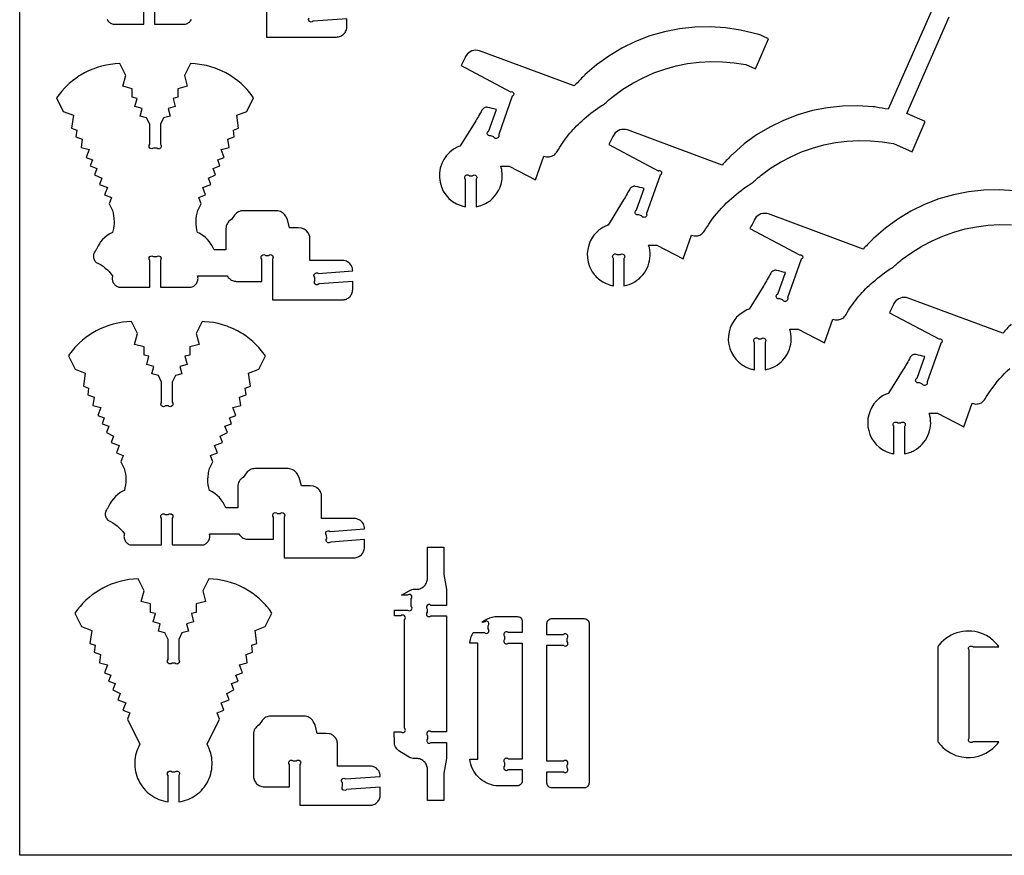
# Model space of a CAD drawing. Extents: x -1716 to 1764, y -1184 to 702.
# Tile 1 of 5: x -1716 to -595, y -1184 to -233. Entities that reach past the tile are written whole.
import ezdxf

# ---------------------------------------------------------------- set-up
doc = ezdxf.new("R2010")
doc.units = 0
doc.header["$MEASUREMENT"] = 0
doc.layers.get('0').update_dxf_attribs({"linetype": 'CONTINUOUS'})
doc.layers.add('SECTIONCUTEDGES', color=18, linetype='CONTINUOUS')

msp = doc.modelspace()

# ---------------------------------------------------------------- linework, layer by layer
msp.add_lwpolyline([(1764.1, 702.4), (1764.1, -1184.1), (-1716.3, -1184.1), (-1716.3, 702.4)], close=True)
at = {"layer": 'SECTIONCUTEDGES'}
for points in [[(-1616.8, -232.3), (-1616.3, -233.2), (-1615.8, -234.1), (-1615.1, -234.9), (-1614.4, -235.6), (-1613.6, -236.3), (-1612.8, -236.9), (-1611.9, -237.4), (-1611, -237.8), (-1610, -238.1), (-1574.8, -238.1), (-1574.8, -207.6, -1)], [(-1435.2, -206.3), (-1435.2, -252.7), (-1355.6, -252.7), (-1354.4, -252.6), (-1353.2, -252.4), (-1352.1, -252.1), (-1351, -251.7), (-1349.9, -251.2), (-1348.9, -250.6), (-1348, -249.9), (-1347.2, -249.1), (-1346.4, -248.3), (-1345.7, -247.4), (-1345.1, -246.4), (-1344.6, -245.4), (-1344.2, -244.3), (-1343.9, -243.1), (-1343.7, -241.9), (-1343.7, -240.7), (-1343.7, -231.8), (-1382.1, -234.7, -1), (-1386.6, -230.7)], [(-677.2, -221.2), (-727.1, -334.8, -0.002171), (-740.8, -332.6, 0.013028), (-744.3, -332.1), (-761.6, -331), (-779.1, -331.3), (-796.4, -333.2), (-813.5, -336.5), (-830.2, -341.4), (-846.4, -347.6), (-862.1, -355.2), (-877, -364.2), (-891.1, -374.4), (-904.3, -385.9, 0.013028), (-906.7, -388.3, -0.002171), (-916.4, -398.4), (-1024.2, -358.5, 0.161142), (-1032.8, -358.5, 0.167596), (-1039.4, -363.5, 0.03262), (-1040.7, -365.8, -0.002417), (-1045.3, -375.1), (-989, -404.9, 0.09055), (-988.5, -404.8, -0.212359), (-986.5, -405.1, -0.269976), (-985.2, -407.6, -0.269963), (-986.7, -410, -0.070277), (-986.8, -410, 0.159377), (-987, -410.1), (-1002.4, -453.7, 0.076692), (-1002.3, -454.2, -0.209964), (-1002.5, -456.4, -0.269976), (-1005.2, -458, -0.269963), (-1007.9, -456.5, -0.064517), (-1007.9, -456.3, 0.141785), (-1008, -456.2), (-1011.3, -454.9, 0.088915), (-1011.7, -455, -0.186846), (-1013.6, -455, -0.284949), (-1015.4, -452.4, -0.285005), (-1014, -449.7, -0.067854), (-1013.8, -449.6, 0.149011), (-1013.7, -449.5), (-1005, -425.1, 0.000984), (-1014.9, -422.7, 0.161021), (-1018.5, -423.1, 0.167951), (-1021.6, -425.8, -0.009744), (-1029.6, -439.9), (-1046.2, -466.7, -0.129096), (-1046.8, -466.9, 0.054431), (-1047.4, -467.1, 0.148247), (-1063.9, -480.6, 0.286429), (-1065.2, -518.3, 0.104197), (-1055.5, -529.2, 0.101482), (-1041.9, -535.5, 0.013414), (-1041, -535.6, -0.004471), (-1040.2, -535.8), (-1040.2, -504.7, 0.08601), (-1040.4, -504.3, -0.186349), (-1041, -502.5, -0.284949), (-1039.3, -499.8, -0.285005), (-1036.2, -500.2, -0.066648), (-1036, -500.3, 0.145329), (-1035.9, -500.4), (-1032.4, -500.4, 0.08601), (-1032, -500.2, -0.186349), (-1030.2, -499.6, -0.284949), (-1027.6, -501.3, -0.285005), (-1027.9, -504.4, -0.066648), (-1028.1, -504.6, 0.145329), (-1028.2, -504.7), (-1028.2, -535.8, 0.023544), (-1022.2, -534.2, 0.03569), (-1018.5, -532.7, 0.169973), (-1001.8, -515.9, 0.169094), (-999.2, -492.3, 0.017201), (-999.6, -490.9, -0.005733), (-1000, -489.5), (-990.5, -489.5), (-960.7, -505.2), (-951.1, -478.3, 0.09929), (-945.4, -479, 0.116244), (-940.6, -477.6, 0.12564), (-936.2, -473.2, -0.015905), (-929.9, -463.4, -0.056835), (-908.2, -438.6, -0.035533), (-886.7, -421.6, -0.013715), (-884.3, -420.1, 0.024577), (-882, -418.6, 0.026089), (-878.4, -415.6, -0.020061), (-871.8, -410), (-861.1, -402.1), (-849.7, -395.1), (-838, -388.9), (-825.8, -383.5), (-813.2, -379.1), (-800.4, -375.5), (-787.3, -372.9), (-774.1, -371.2), (-760.8, -370.5), (-747.4, -370.7), (-734.2, -371.9), (-721, -374), (-700, -383.2), (-685, -349), (-706, -339.8), (-657.9, -229.7)], [(-583.5, -427.8), (-600.9, -426.6), (-618.3, -427), (-635.6, -428.8), (-652.7, -432.2), (-669.5, -437), (-685.7, -443.3), (-701.4, -450.9), (-716.3, -459.9), (-730.4, -470.1), (-743.5, -481.5, 0.013028), (-746, -484, -0.002171), (-755.7, -494), (-863.4, -454.1, 0.161142), (-872.1, -454.1, 0.167596), (-878.7, -459.2, 0.03262), (-880, -461.4, -0.002417), (-884.6, -470.8), (-828.3, -500.6, 0.09055), (-827.8, -500.5, -0.212359), (-825.8, -500.8, -0.269976), (-824.5, -503.3, -0.269963), (-826, -505.6, -0.070277), (-826.1, -505.7, 0.159377), (-826.2, -505.7), (-841.7, -549.4, 0.083106), (-841.6, -549.8, -0.185852), (-841.7, -551.8, -0.284949), (-844.3, -553.7, -0.285005), (-847.1, -552.2, -0.065441), (-847.2, -552, 0.141651), (-847.3, -551.9), (-850.5, -550.6, 0.088915), (-851, -550.7, -0.186846), (-852.9, -550.6, -0.284949), (-854.7, -548.1, -0.285005), (-853.2, -545.4, -0.067854), (-853.1, -545.3, 0.149011), (-853, -545.2), (-844.3, -520.8, 0.000984), (-854.1, -518.4, 0.161021), (-857.8, -518.7, 0.167951), (-860.9, -521.5, -0.009744), (-868.9, -535.6), (-885.5, -562.3, -0.104608), (-886, -562.6, 0.035992), (-888.2, -563.4, 0.271691), (-909.2, -593.1, 0.272097), (-893.4, -625.9, 0.041095), (-888.3, -628.7, 0.04113), (-882.8, -630.7, 0.017881), (-881.1, -631.1, -0.00596), (-879.4, -631.5), (-879.4, -600.3, 0.08601), (-879.7, -599.9, -0.186349), (-880.3, -598.2, -0.284949), (-878.6, -595.5, -0.285005), (-875.4, -595.9, -0.066648), (-875.3, -596, 0.145329), (-875.2, -596.1), (-871.7, -596.1, 0.08601), (-871.3, -595.9, -0.186349), (-869.5, -595.2, -0.284949), (-866.8, -597, -0.285005), (-867.2, -600.1, -0.066648), (-867.3, -600.2, 0.145329), (-867.4, -600.3), (-867.4, -631.5, 0.022698), (-861.6, -629.9, 0.051188), (-856.3, -627.6, 0.160914), (-840.7, -610.6, 0.163128), (-838.5, -588, 0.017201), (-838.9, -586.6, -0.005733), (-839.3, -585.1), (-829.7, -585.1), (-799.9, -600.9), (-790.4, -574, 0.110316), (-784.3, -574.6, 0.121881), (-779, -572.7, 0.112814), (-775.2, -568.6, -0.038886), (-762.4, -550, -0.039453), (-746.8, -533.6, -0.033728), (-726, -517.3, -0.013715), (-723.6, -515.8, 0.024577), (-721.3, -514.2, 0.026089), (-717.7, -511.3, -0.020061), (-711.1, -505.6), (-700.3, -497.8), (-689, -490.8), (-677.2, -484.5), (-665, -479.2), (-652.5, -474.7), (-639.6, -471.2), (-626.6, -468.6), (-613.4, -466.9), (-600, -466.2), (-586.7, -466.4)], [(-587.2, -579.7, -0.002171), (-596.8, -589.7), (-704.6, -549.8, 0.161142), (-713.3, -549.8, 0.167596), (-719.9, -554.8, 0.03262), (-721.2, -557.1, -0.002417), (-725.8, -566.5), (-669.4, -596.2, 0.09055), (-668.9, -596.2, -0.212359), (-667, -596.5, -0.269976), (-665.7, -598.9, -0.269963), (-667.2, -601.3, -0.070277), (-667.3, -601.3, 0.159377), (-667.4, -601.4), (-682.9, -645, 0.083106), (-682.8, -645.5, -0.185852), (-682.9, -647.4, -0.284949), (-685.5, -649.3, -0.285005), (-688.3, -647.8, -0.065441), (-688.4, -647.7, 0.141651), (-688.5, -647.5), (-691.7, -646.2, 0.088915), (-692.2, -646.3, -0.186846), (-694, -646.3, -0.284949), (-695.9, -643.8, -0.285005), (-694.4, -641, -0.067854), (-694.3, -641, 0.149011), (-694.2, -640.9), (-685.5, -616.4, 0.000984), (-695.3, -614.1, 0.161021), (-699, -614.4, 0.167951), (-702, -617.2, -0.009744), (-710.1, -631.3), (-726.7, -658, -0.104608), (-727.2, -658.3, 0.035992), (-729.4, -659.1, 0.259424), (-750.2, -687.1, 0.259758), (-737.3, -719.6, 0.052586), (-731, -723.7, 0.052673), (-724, -726.4, 0.017881), (-722.3, -726.8, -0.00596), (-720.6, -727.1), (-720.6, -696, 0.08601), (-720.9, -695.6, -0.186349), (-721.5, -693.8, -0.284949), (-719.8, -691.2, -0.285005), (-716.6, -691.6, -0.066648), (-716.5, -691.7, 0.145329), (-716.4, -691.8), (-712.9, -691.8, 0.08601), (-712.5, -691.5, -0.186349), (-710.7, -690.9, -0.284949), (-708, -692.6, -0.285005), (-708.4, -695.8, -0.066648), (-708.5, -695.9, 0.145329), (-708.6, -696), (-708.6, -727.1, 0.022698), (-702.8, -725.6, 0.051188), (-697.5, -723.3, 0.160914), (-681.9, -706.3, 0.163128), (-679.7, -683.7, 0.017201), (-680.1, -682.2, -0.005733), (-680.5, -680.8), (-670.9, -680.8), (-641.1, -696.5), (-631.6, -669.6, 0.09929), (-625.8, -670.4, 0.116244), (-621.1, -668.9, 0.12564), (-616.7, -664.5, -0.015905), (-610.4, -654.8, -0.056835), (-588.7, -630, -0.035533)]]:
    msp.add_lwpolyline(points, format="xyb", dxfattribs=at)
msp.add_lwpolyline([(-1562.8, -207.6), (-1562.8, -238.1), (-1527.5, -238.1), (-1526.5, -237.8), (-1525.6, -237.4), (-1524.7, -236.9), (-1523.9, -236.3), (-1523.1, -235.6), (-1522.4, -234.9), (-1521.7, -234.1), (-1521.2, -233.2), (-1520.7, -232.3)], dxfattribs=at)
for points in [[(-1208.5, -445.9), (-1208.5, -414.8, 0.08601), (-1208.8, -414.3, -0.186349), (-1209.4, -412.6, -0.284949), (-1207.7, -409.9, -0.285005), (-1204.5, -410.3, -0.066648), (-1204.4, -410.4, 0.145329), (-1204.3, -410.5), (-1200.8, -410.5, 0.08601), (-1200.4, -410.3, -0.186349), (-1198.6, -409.6, -0.284949), (-1195.9, -411.4, -0.285005), (-1196.3, -414.5, -0.066648), (-1196.4, -414.6, 0.145329), (-1196.5, -414.8), (-1196.5, -445.9, 0.020963), (-1191.3, -444.5, 0.061647), (-1183.9, -441.2, 0.220567), (-1167.2, -416.2, 0.114184), (-1168.4, -399.5), (-1158.8, -399.5), (-1129, -415.3), (-1119.5, -388.4, 0.110316), (-1113.4, -389, 0.121881), (-1108.1, -387.1, 0.112814), (-1104.2, -383, -0.038886), (-1091.5, -364.4, -0.039453), (-1075.9, -348, -0.033728), (-1055.1, -331.7, -0.013715), (-1052.7, -330.2, 0.024577), (-1050.4, -328.6, 0.026089), (-1046.8, -325.7, -0.020061), (-1040.2, -320), (-1029.4, -312.2), (-1018.1, -305.2), (-1006.3, -299), (-994.1, -293.6), (-981.6, -289.1), (-968.7, -285.6), (-955.7, -283), (-942.4, -281.3), (-929.1, -280.6), (-915.8, -280.8), (-902.5, -282), (-889.4, -284.1), (-878.4, -288.9), (-863.4, -254.6, -0.004535), (-872.2, -250.7, 0.027218), (-874.4, -249.8), (-895.4, -244.9), (-912.6, -242.2), (-930, -241), (-947.4, -241.4), (-964.7, -243.3), (-981.8, -246.6), (-998.6, -251.4), (-1014.8, -257.7), (-1030.5, -265.3), (-1045.4, -274.3), (-1059.5, -284.5), (-1072.6, -295.9, 0.013028), (-1075.1, -298.4, -0.002171), (-1084.8, -308.4), (-1192.5, -268.5, 0.161142), (-1201.2, -268.5, 0.167596), (-1207.8, -273.6, 0.03262), (-1209.1, -275.8, -0.002417), (-1213.7, -285.2), (-1157.4, -315, 0.09698), (-1156.9, -314.9, -0.188225), (-1155.2, -315, -0.284949), (-1153.6, -317.5, -0.285005), (-1155.1, -320, -0.071202), (-1155.2, -320.1, 0.159243), (-1155.3, -320.1), (-1170.8, -363.8, 0.083106), (-1170.7, -364.2, -0.185852), (-1170.8, -366.2, -0.284949), (-1173.4, -368.1, -0.285005), (-1176.2, -366.6, -0.065441), (-1176.3, -366.4, 0.141651), (-1176.4, -366.3), (-1179.6, -365, 0.082495), (-1180.2, -365.1, -0.210967), (-1182.3, -364.9, -0.269976), (-1183.8, -362.3, -0.269963), (-1182.3, -359.8, -0.06693), (-1182.2, -359.7, 0.149145), (-1182.1, -359.6), (-1173.4, -335.2, 0.000984), (-1183.2, -332.8, 0.161021), (-1186.9, -333.1, 0.167951), (-1189.9, -335.9, -0.009744), (-1198, -350), (-1214.6, -376.7, -0.104608), (-1215.1, -377, 0.035992), (-1217.3, -377.8, 0.3096), (-1238.3, -412.6, 0.310426), (-1213.6, -444.6, 0.017896), (-1211.6, -445.2, 0.01187)], [(-1630.5, -507.7), (-1629.9, -508.5), (-1629.2, -509.2), (-1626.4, -510.5), (-1623.7, -512), (-1621.2, -513.7), (-1618.8, -515.6), (-1616.5, -517.6), (-1614.4, -519.7), (-1612.4, -522.1), (-1610.5, -524.5), (-1610.8, -525.5), (-1610.9, -526.5), (-1611, -527.5), (-1610.9, -528.6), (-1610.7, -529.6), (-1610.5, -530.5), (-1610.1, -531.5), (-1609.7, -532.4), (-1609.1, -533.3), (-1608.5, -534.1), (-1607.8, -534.8), (-1607, -535.5), (-1606.2, -536.1), (-1605.3, -536.6), (-1604.3, -536.9), (-1603.3, -537.3), (-1568.1, -537.3), (-1568.1, -506.8, -1), (-1563.9, -502.6), (-1560.3, -502.6, -1), (-1556.1, -506.8), (-1556.1, -537.3), (-1520.9, -537.3), (-1519.9, -536.9), (-1518.9, -536.6), (-1518, -536.1), (-1517.2, -535.5), (-1516.4, -534.8), (-1515.7, -534.1), (-1515.1, -533.3), (-1514.5, -532.4), (-1514.1, -531.5), (-1513.7, -530.5), (-1513.5, -529.6), (-1513.3, -528.6), (-1513.2, -527.5), (-1513.3, -526.5), (-1513.4, -525.5), (-1513.7, -524.5), (-1480, -524.5), (-1479.4, -525.5), (-1478.7, -526.4), (-1477.9, -527.3), (-1477.1, -528.1), (-1476.2, -528.7), (-1475.2, -529.3), (-1474.1, -529.9), (-1473, -530.3), (-1471.9, -530.5), (-1470.7, -530.7), (-1469.5, -530.8), (-1440.5, -530.8), (-1440.5, -505.5, -1), (-1436.3, -501.2), (-1432.8, -501.2, -1), (-1428.5, -505.5), (-1428.5, -551.8), (-1349, -551.8), (-1347.7, -551.8), (-1346.6, -551.6), (-1345.4, -551.3), (-1344.3, -550.9), (-1343.3, -550.4), (-1342.3, -549.8), (-1341.4, -549.1), (-1340.5, -548.3), (-1339.7, -547.5), (-1339.1, -546.6), (-1338.5, -545.6), (-1338, -544.5), (-1337.6, -543.4), (-1337.3, -542.3), (-1337.1, -541.1), (-1337, -539.9), (-1337, -531), (-1375.4, -533.8, -1), (-1380, -529.9), (-1380.2, -526.3, -1), (-1376.3, -521.8), (-1337, -518.9), (-1337.1, -517.4), (-1337.4, -515.9), (-1337.9, -514.4), (-1338.6, -513), (-1339.4, -511.7), (-1340.4, -510.6), (-1341.6, -509.6), (-1342.9, -508.7), (-1344.2, -508), (-1345.7, -507.5), (-1347.2, -507.2), (-1348.7, -507.1), (-1385.8, -507.1), (-1385.8, -482.1), (-1385.9, -480.9), (-1386, -479.9), (-1386.3, -478.8), (-1386.6, -477.8), (-1387, -476.8), (-1388.2, -475), (-1389.6, -473.4), (-1391.2, -472.1), (-1392.2, -471.5), (-1393.1, -471), (-1394.2, -470.7), (-1395.2, -470.4), (-1399, -469.9), (-1408.9, -469.9), (-1411.3, -460.3), (-1413.6, -456.3), (-1414.5, -455), (-1415.5, -453.8), (-1416.7, -452.8), (-1418, -452), (-1419.3, -451.3), (-1420.8, -450.8), (-1422.3, -450.5), (-1423.9, -450.4), (-1461.8, -450.4), (-1463.2, -450.5), (-1464.6, -450.7), (-1465.9, -451.1), (-1467.2, -451.7), (-1468.4, -452.4), (-1469.5, -453.2), (-1470.6, -454.2), (-1471.5, -455.3), (-1475.1, -460.3), (-1476.8, -461.4), (-1478, -462.4), (-1479, -463.6), (-1479.8, -464.9), (-1480.5, -466.2), (-1481, -467.7), (-1481.3, -469.2), (-1481.4, -470.8), (-1481.4, -495.1), (-1495, -495.1), (-1495.7, -493.5), (-1497.2, -490.3), (-1498.1, -488.8), (-1500.1, -485.9), (-1502.3, -483.2), (-1504.8, -480.8), (-1506.2, -479.7), (-1509, -477.7), (-1512.1, -475.9), (-1513.7, -475.2), (-1514.4, -472.1), (-1515, -469), (-1515.3, -465.8), (-1515.4, -462.7), (-1515.2, -459.5), (-1514.8, -456.4), (-1514.2, -453.2), (-1513.4, -450.2), (-1509.7, -442.7), (-1512.4, -435.3), (-1504.6, -432.4), (-1507.7, -423.9), (-1498.7, -420.5), (-1501.4, -413.4), (-1493.2, -409.4), (-1495.9, -402.2), (-1488.3, -399.4), (-1490.8, -392.5), (-1483.5, -389.8), (-1486.9, -380.8), (-1477.9, -378.5), (-1479.2, -369), (-1471.9, -366.3), (-1473, -358.6), (-1467, -356.4), (-1469.1, -341.6), (-1457.5, -337.3), (-1449.9, -321.9), (-1452.8, -318), (-1455.8, -314.3), (-1457.4, -312.5), (-1460.7, -309), (-1464.2, -305.7), (-1467.9, -302.6), (-1471.7, -299.7), (-1475.7, -297), (-1477.8, -295.7), (-1481.5, -293.6), (-1486.3, -291.2), (-1491.1, -289.1), (-1493.6, -288.2), (-1498.6, -286.6), (-1503.6, -285.2), (-1508.8, -284.2), (-1514, -283.5), (-1516.6, -283.2), (-1521.9, -282.9), (-1528.6, -296.4), (-1525.4, -308.8), (-1536.1, -311.5), (-1536.1, -321.1), (-1541.5, -322.5), (-1539.1, -331.9), (-1547.2, -334), (-1545, -342.6), (-1552.4, -344.5), (-1556.1, -352), (-1556.1, -374.8, -1), (-1560.3, -379), (-1563.9, -379, -1), (-1568.1, -374.8), (-1568.1, -352), (-1571.8, -344.5), (-1579.2, -342.6), (-1577, -334), (-1585.1, -331.9), (-1582.7, -322.5), (-1588.1, -321.1), (-1588.1, -311.5), (-1598.8, -308.8), (-1595.6, -296.4), (-1602.3, -282.9), (-1607.6, -283.2), (-1612.8, -283.8), (-1618, -284.7), (-1623.1, -285.9), (-1628.1, -287.4), (-1633.1, -289.1), (-1637.9, -291.2), (-1642.6, -293.6), (-1646.4, -295.7), (-1648.5, -297), (-1652.5, -299.7), (-1656.3, -302.6), (-1660, -305.7), (-1661.8, -307.3), (-1665.2, -310.7), (-1668.4, -314.3), (-1671.4, -318), (-1674.3, -321.9), (-1666.7, -337.3), (-1655.1, -341.6), (-1657.2, -356.4), (-1651.2, -358.6), (-1652.3, -366.3), (-1645, -369), (-1646.3, -378.5), (-1637.3, -380.8), (-1640.7, -389.8), (-1633.4, -392.5), (-1635.9, -399.4), (-1628.3, -402.2), (-1631, -409.4), (-1622.8, -413.4), (-1625.5, -420.5), (-1616.5, -423.9), (-1619.6, -432.4), (-1611.7, -435.3), (-1614.5, -442.7), (-1610.8, -450.2), (-1610, -453.2), (-1609.4, -456.4), (-1609, -459.5), (-1608.8, -462.7), (-1608.9, -465.8), (-1609, -467.4), (-1609.5, -470.5), (-1610.1, -473.6), (-1610.5, -475.2), (-1613.7, -476.8), (-1616.6, -478.6), (-1619.4, -480.8), (-1621.9, -483.2), (-1624.1, -485.9), (-1625.2, -487.3), (-1627, -490.3), (-1628.5, -493.5), (-1629.2, -495.1), (-1629.9, -495.8), (-1630.5, -496.6), (-1631, -497.4), (-1631.5, -498.3), (-1631.8, -499.2), (-1632.1, -500.2), (-1632.2, -501.1), (-1632.3, -502.1), (-1632.2, -503.1), (-1632.1, -504.1), (-1631.8, -505.1), (-1631.5, -506), (-1631, -506.9)], [(-1617.1, -801.3), (-1616.5, -802.1), (-1615.8, -802.8), (-1613, -804.1), (-1610.3, -805.6), (-1607.8, -807.3), (-1605.4, -809.2), (-1603.1, -811.2), (-1601, -813.4), (-1599, -815.7), (-1597.1, -818.1), (-1597.4, -819.1), (-1597.5, -820.2), (-1597.6, -821.2), (-1597.5, -822.2), (-1597.3, -823.2), (-1597.1, -824.2), (-1596.7, -825.1), (-1596.3, -826.1), (-1595.7, -826.9), (-1595.1, -827.7), (-1594.4, -828.5), (-1593.6, -829.1), (-1592.8, -829.7), (-1591.9, -830.2), (-1590.9, -830.6), (-1589.9, -830.9), (-1554.7, -830.9), (-1554.7, -800.4, -1), (-1550.5, -796.2), (-1546.9, -796.2, -1), (-1542.7, -800.4), (-1542.7, -830.9), (-1507.5, -830.9), (-1506.5, -830.6), (-1505.5, -830.2), (-1504.6, -829.7), (-1503.8, -829.1), (-1503, -828.5), (-1502.3, -827.7), (-1501.7, -826.9), (-1501.1, -826.1), (-1500.7, -825.1), (-1500.3, -824.2), (-1500.1, -823.2), (-1499.9, -822.2), (-1499.8, -821.2), (-1499.9, -820.2), (-1500, -819.1), (-1500.3, -818.1), (-1466.6, -818.2), (-1466, -819.2), (-1465.3, -820.1), (-1464.5, -820.9), (-1463.7, -821.7), (-1462.8, -822.4), (-1461.8, -823), (-1460.7, -823.5), (-1459.6, -823.9), (-1458.5, -824.2), (-1457.3, -824.4), (-1456.1, -824.4), (-1427.2, -824.4), (-1427.2, -799.1, -1), (-1422.9, -794.9), (-1419.4, -794.9, -1), (-1415.2, -799.1), (-1415.2, -845.5), (-1335.6, -845.5), (-1334.4, -845.4), (-1333.2, -845.2), (-1332, -844.9), (-1330.9, -844.5), (-1329.9, -844), (-1328.9, -843.4), (-1328, -842.7), (-1327.1, -842), (-1326.4, -841.1), (-1325.7, -840.2), (-1325.1, -839.2), (-1324.6, -838.2), (-1324.2, -837.1), (-1323.9, -835.9), (-1323.7, -834.7), (-1323.6, -833.5), (-1323.6, -824.7), (-1362, -827.5, -1), (-1366.6, -823.6), (-1366.8, -819.9, -1), (-1362.9, -815.4), (-1323.6, -812.5), (-1323.7, -811), (-1324, -809.5), (-1324.5, -808), (-1325.2, -806.6), (-1326, -805.4), (-1327, -804.2), (-1328.2, -803.2), (-1329.5, -802.3), (-1330.8, -801.7), (-1332.3, -801.2), (-1333.8, -800.9), (-1335.3, -800.8), (-1372.4, -800.8), (-1372.4, -775.7), (-1372.5, -774.6), (-1372.6, -773.5), (-1372.9, -772.4), (-1373.2, -771.4), (-1373.7, -770.4), (-1374.8, -768.6), (-1376.2, -767), (-1377.8, -765.7), (-1378.8, -765.1), (-1379.8, -764.7), (-1380.8, -764.3), (-1381.8, -764), (-1385.6, -763.5), (-1395.5, -763.5), (-1397.9, -753.9), (-1400.2, -749.9), (-1401.1, -748.6), (-1402.1, -747.5), (-1403.3, -746.4), (-1404.6, -745.6), (-1405.9, -744.9), (-1407.4, -744.4), (-1408.9, -744.1), (-1410.5, -744), (-1448.4, -744), (-1449.8, -744.1), (-1451.2, -744.3), (-1452.6, -744.7), (-1453.8, -745.3), (-1455, -746), (-1456.1, -746.8), (-1457.2, -747.8), (-1458.1, -748.9), (-1461.7, -753.9), (-1463.4, -755), (-1464.6, -756), (-1465.6, -757.2), (-1466.5, -758.5), (-1467.1, -759.9), (-1467.6, -761.3), (-1467.9, -762.9), (-1468, -764.4), (-1468, -788.7), (-1481.7, -788.7), (-1483, -785.5), (-1484.7, -782.4), (-1486.7, -779.5), (-1488.9, -776.9), (-1491.4, -774.4), (-1494.2, -772.3), (-1497.1, -770.4), (-1500.3, -768.8), (-1501, -765.7), (-1501.6, -762.6), (-1501.9, -759.4), (-1502, -756.3), (-1501.8, -753.1), (-1501.4, -750), (-1501.2, -748.4), (-1500.4, -745.3), (-1500, -743.8), (-1496.3, -736.3), (-1499.1, -728.9), (-1491.2, -726), (-1494.4, -717.5), (-1485.3, -714.2), (-1488, -707), (-1479.8, -703), (-1482.5, -695.8), (-1474.9, -693), (-1477.4, -686.1), (-1470.1, -683.4), (-1473.5, -674.4), (-1464.5, -672.1), (-1465.8, -662.7), (-1458.5, -660), (-1459.6, -652.3), (-1453.6, -650.1), (-1455.7, -635.2), (-1444.1, -630.9), (-1436.5, -615.6), (-1439.4, -611.7), (-1442.4, -607.9), (-1444, -606.1), (-1447.3, -602.6), (-1450.8, -599.3), (-1454.5, -596.2), (-1458.3, -593.3), (-1462.3, -590.6), (-1464.4, -589.4), (-1468.2, -587.2), (-1472.9, -584.9), (-1477.7, -582.8), (-1480.2, -581.9), (-1485.2, -580.2), (-1490.3, -578.9), (-1495.4, -577.8), (-1500.6, -577.1), (-1505.9, -576.7), (-1508.5, -576.5), (-1515.2, -590.1), (-1512.1, -602.5), (-1522.7, -605.2), (-1522.7, -614.7), (-1528.1, -616.1), (-1525.7, -625.5), (-1533.8, -627.6), (-1531.6, -636.2), (-1539, -638.1), (-1542.7, -645.7), (-1542.7, -668.4, -1), (-1546.9, -672.6), (-1550.5, -672.6, -1), (-1554.7, -668.4), (-1554.7, -645.7), (-1558.4, -638.1), (-1565.8, -636.2), (-1563.6, -627.6), (-1571.7, -625.5), (-1569.3, -616.1), (-1574.7, -614.7), (-1574.7, -605.2), (-1585.4, -602.5), (-1582.2, -590.1), (-1588.9, -576.5), (-1594.2, -576.8), (-1599.4, -577.4), (-1604.6, -578.3), (-1609.7, -579.5), (-1614.7, -581), (-1619.7, -582.8), (-1624.5, -584.9), (-1629.3, -587.2), (-1633, -589.4), (-1637.1, -592), (-1641, -594.8), (-1644.8, -597.8), (-1648.4, -601), (-1650.1, -602.6), (-1653.4, -606.1), (-1656.5, -609.8), (-1659.5, -613.6), (-1660.9, -615.6), (-1653.3, -630.9), (-1641.7, -635.2), (-1643.8, -650.1), (-1637.8, -652.3), (-1638.9, -660), (-1631.6, -662.7), (-1632.9, -672.1), (-1623.9, -674.4), (-1627.3, -683.4), (-1620, -686.1), (-1622.5, -693), (-1614.9, -695.8), (-1617.6, -703), (-1609.4, -707), (-1612.1, -714.2), (-1603.1, -717.5), (-1606.2, -726), (-1598.4, -728.9), (-1601.1, -736.3), (-1597.4, -743.8), (-1596.6, -746.9), (-1596, -750), (-1595.6, -753.1), (-1595.4, -756.3), (-1595.5, -759.4), (-1595.8, -762.6), (-1596.4, -765.7), (-1597.1, -768.8), (-1598.7, -769.6), (-1601.8, -771.3), (-1604.6, -773.3), (-1607.3, -775.6), (-1609.6, -778.2), (-1611.8, -780.9), (-1613.6, -783.9), (-1615.1, -787.1), (-1615.8, -788.7), (-1616.5, -789.4), (-1617.1, -790.2), (-1617.6, -791), (-1618.1, -791.9), (-1618.4, -792.8), (-1618.7, -793.8), (-1618.8, -794.8), (-1618.9, -795.8), (-1618.8, -796.8), (-1618.7, -797.7), (-1618.4, -798.7), (-1618.1, -799.6), (-1617.6, -800.5)], [(-1284.7, -1065.1), (-1285.8, -1064.1), (-1286.8, -1063), (-1287.7, -1061.8), (-1288.4, -1060.5), (-1288.9, -1059.1), (-1289.3, -1057.6), (-1289.4, -1056.1), (-1289.8, -1043.6), (-1282.2, -1043.6, 1), (-1277.9, -1039.4), (-1277.9, -915.8, 1), (-1282.2, -911.6), (-1289.4, -911.6), (-1289.4, -905), (-1274.5, -905, 1), (-1270.3, -900.8), (-1270.3, -892.2, 1), (-1274.5, -888), (-1281.4, -888), (-1272.8, -882.9), (-1271.3, -882.2), (-1269.8, -881.6), (-1268.2, -881.3), (-1266.6, -881.2), (-1262.9, -881.1), (-1261.6, -881), (-1260.5, -880.7), (-1259.4, -880.2), (-1258.3, -879.7), (-1257.3, -879.1), (-1256.3, -878.4), (-1255.5, -877.6), (-1254.7, -876.8), (-1254, -875.8), (-1253.4, -874.8), (-1252.9, -873.8), (-1252.5, -872.6), (-1252.2, -871.5), (-1252, -870.3), (-1251.9, -869), (-1251.9, -833.4), (-1233.1, -833.4), (-1233.1, -864.5), (-1230.3, -881.2), (-1230.3, -899.6), (-1248, -899.6, 1), (-1252.2, -903.8), (-1252.2, -907.4, 1), (-1248, -911.6), (-1230.3, -911.6), (-1230.3, -1043.6), (-1247.7, -1043.6, 1), (-1251.9, -1047.8), (-1251.9, -1051.4, 1), (-1247.7, -1055.6), (-1230.3, -1055.6), (-1230.3, -1074), (-1233.1, -1090.7), (-1233.1, -1121.8), (-1251.9, -1121.8), (-1251.9, -1086.2), (-1252, -1084.9), (-1252.2, -1083.7), (-1252.5, -1082.6), (-1252.9, -1081.4), (-1253.4, -1080.4), (-1254, -1079.4), (-1254.7, -1078.4), (-1255.5, -1077.6), (-1256.3, -1076.8), (-1257.3, -1076.1), (-1258.3, -1075.5), (-1259.4, -1074.9), (-1260.5, -1074.5), (-1261.6, -1074.2), (-1262.9, -1074.1), (-1266.6, -1074), (-1268.2, -1073.9), (-1269.8, -1073.6), (-1271.3, -1073), (-1272.8, -1072.3), (-1283.5, -1066)], [(-1574.9, -1108.2), (-1573.1, -1110.2), (-1571.2, -1112.1), (-1569.2, -1113.8), (-1567.1, -1115.4), (-1564.8, -1116.9), (-1562.5, -1118.3), (-1560.2, -1119.5), (-1557.7, -1120.6), (-1555.2, -1121.5), (-1552.6, -1122.3), (-1549.9, -1122.9), (-1547.2, -1123.4), (-1547.2, -1093.3, -1), (-1543, -1089.1), (-1539.5, -1089.1, -1), (-1535.2, -1093.3), (-1535.2, -1123.4), (-1532.5, -1122.9), (-1529.9, -1122.3), (-1527.3, -1121.5), (-1524.8, -1120.6), (-1522.3, -1119.5), (-1519.9, -1118.3), (-1517.6, -1116.9), (-1515.4, -1115.4), (-1513.3, -1113.8), (-1511.3, -1112.1), (-1509.4, -1110.2), (-1507.6, -1108.2), (-1505.9, -1106.1), (-1504.3, -1103.9), (-1502.9, -1101.6), (-1501.6, -1099.1), (-1500.5, -1096.6), (-1499.5, -1094.1), (-1498.7, -1091.5), (-1498.1, -1088.9), (-1497.6, -1086.3), (-1497.3, -1083.6), (-1497.1, -1080.9), (-1497.1, -1078.3), (-1497.3, -1075.6), (-1497.6, -1072.9), (-1498.1, -1070.3), (-1498.7, -1067.7), (-1499.6, -1065.1), (-1500.5, -1062.6), (-1501.7, -1060.1), (-1502.9, -1057.7), (-1488.8, -1029.2), (-1491.6, -1021.8), (-1483.7, -1018.9), (-1486.9, -1010.4), (-1477.9, -1007), (-1480.5, -999.9), (-1472.3, -995.9), (-1475, -988.7), (-1467.4, -985.9), (-1470, -979), (-1462.7, -976.3), (-1466, -967.3), (-1457.1, -965), (-1458.4, -955.5), (-1451, -952.8), (-1452.1, -945.1), (-1446.1, -942.9), (-1448.2, -928.1), (-1436.7, -923.8), (-1429.1, -908.4), (-1431.9, -904.5), (-1434.9, -900.8), (-1436.5, -899), (-1439.8, -895.5), (-1443.3, -892.2), (-1447, -889.1), (-1450.8, -886.2), (-1454.8, -883.5), (-1456.9, -882.2), (-1460.7, -880.1), (-1465.4, -877.7), (-1470.2, -875.6), (-1475.2, -873.9), (-1480.2, -872.4), (-1485.3, -871.2), (-1490.5, -870.3), (-1495.8, -869.7), (-1501, -869.4), (-1507.7, -882.9), (-1504.6, -895.3), (-1515.2, -898), (-1515.2, -907.6), (-1520.6, -909), (-1518.2, -918.4), (-1526.3, -920.5), (-1524.1, -929.1), (-1531.5, -931), (-1535.2, -938.5), (-1535.2, -961.3, -1), (-1539.5, -965.5), (-1543, -965.5, -1), (-1547.2, -961.3), (-1547.2, -938.5), (-1551, -931), (-1558.4, -929.1), (-1556.2, -920.5), (-1564.2, -918.4), (-1561.8, -909), (-1567.3, -907.6), (-1567.3, -898), (-1577.9, -895.3), (-1574.7, -882.9), (-1581.4, -869.4), (-1586.7, -869.7), (-1591.9, -870.3), (-1597.1, -871.2), (-1602.2, -872.4), (-1607.3, -873.9), (-1612.2, -875.6), (-1617.1, -877.7), (-1621.8, -880.1), (-1625.6, -882.2), (-1629.6, -884.8), (-1633.6, -887.6), (-1637.3, -890.6), (-1640.9, -893.8), (-1644.3, -897.2), (-1647.5, -900.8), (-1650.6, -904.5), (-1653.4, -908.4), (-1645.8, -923.8), (-1634.3, -928.1), (-1636.3, -942.9), (-1630.4, -945.1), (-1631.4, -952.8), (-1624.1, -955.5), (-1625.4, -965), (-1616.5, -967.3), (-1619.8, -976.3), (-1612.5, -979), (-1615.1, -985.9), (-1607.5, -988.7), (-1610.1, -995.9), (-1601.9, -999.9), (-1604.6, -1007), (-1595.6, -1010.4), (-1598.7, -1018.9), (-1590.9, -1021.8), (-1593.6, -1029.2), (-1579.5, -1057.7), (-1580.8, -1060.1), (-1581.9, -1062.6), (-1582.9, -1065.1), (-1583.7, -1067.7), (-1584.4, -1070.3), (-1584.8, -1072.9), (-1585.2, -1075.6), (-1585.3, -1078.3), (-1585.3, -1080.9), (-1585.2, -1083.6), (-1584.9, -1086.3), (-1584.4, -1088.9), (-1583.7, -1091.5), (-1582.9, -1094.1), (-1582, -1096.6), (-1580.8, -1099.1), (-1579.5, -1101.6), (-1578.1, -1103.9), (-1576.6, -1106.1)], [(-1195.9, -1092.8), (-1197.6, -1090.6), (-1199.2, -1088.2), (-1200.5, -1085.7), (-1201.6, -1083.1), (-1202.5, -1080.4), (-1203.2, -1077.5), (-1203.6, -1074.6), (-1194.4, -1074.6), (-1194.4, -942.6), (-1203.6, -942.6), (-1203.2, -939.7), (-1202.9, -938.3), (-1202.1, -935.5), (-1201.1, -932.8), (-1200, -930.6), (-1187.1, -930.6, 1), (-1182.8, -926.4), (-1182.8, -922.8, 1), (-1187.1, -918.6), (-1189.8, -918.6), (-1187.4, -917), (-1184.9, -915.6), (-1183.6, -915), (-1181, -913.9), (-1178.2, -913.1), (-1175.3, -912.4), (-1173.8, -912.2), (-1149.3, -912.2), (-1148.1, -912.5), (-1147.6, -912.7), (-1146.5, -913.2), (-1145.7, -914), (-1144.9, -914.8), (-1144.4, -915.9), (-1144, -917), (-1143.9, -918.2), (-1143.9, -930.6), (-1159.9, -930.6, 1), (-1164.2, -934.8), (-1164.2, -938.4, 1), (-1159.9, -942.6), (-1143.9, -942.6), (-1143.9, -1074.6), (-1159.9, -1074.6, 1), (-1164.2, -1078.8), (-1164.2, -1082.4, 1), (-1159.9, -1086.6), (-1143.9, -1086.6), (-1143.9, -1099.6), (-1144.2, -1100.8), (-1144.4, -1101.3), (-1144.9, -1102.4), (-1145.7, -1103.2), (-1146.5, -1104), (-1147.6, -1104.5), (-1148.7, -1104.9), (-1149.9, -1105), (-1173.9, -1105), (-1176.8, -1104.5), (-1179.7, -1103.7), (-1182.4, -1102.8), (-1185, -1101.6), (-1187.5, -1100.2), (-1189.8, -1098.6), (-1192, -1096.9), (-1194, -1094.9)], [(-1114.1, -1105.7), (-1114.8, -1104.8), (-1115.4, -1103.8), (-1115.6, -1103.2), (-1115.8, -1102.1), (-1115.9, -1089), (-1097.1, -1089, 1), (-1092.8, -1084.8), (-1092.8, -1081.3, 1), (-1097.1, -1077), (-1115.9, -1077), (-1115.9, -945), (-1097.1, -945, 1), (-1092.8, -940.8), (-1092.8, -937.3, 1), (-1097.1, -933), (-1115.9, -933), (-1115.9, -920.6), (-1115.7, -919.4), (-1115.4, -918.3), (-1114.8, -917.3), (-1114.1, -916.4), (-1113.2, -915.7), (-1112.2, -915.1), (-1111.7, -914.9), (-1110.5, -914.7), (-1073.8, -914.7), (-1072.6, -914.8), (-1071.5, -915.1), (-1070.5, -915.7), (-1069.6, -916.4), (-1068.9, -917.3), (-1068.3, -918.3), (-1068.1, -918.9), (-1067.9, -920), (-1067.9, -1101.5), (-1068, -1102.7), (-1068.3, -1103.8), (-1068.9, -1104.8), (-1069.6, -1105.7), (-1070.5, -1106.4), (-1071.5, -1107), (-1072.1, -1107.2), (-1073.2, -1107.4), (-1109.9, -1107.4), (-1111.1, -1107.3), (-1112.2, -1107), (-1113.2, -1106.4)], [(-601, -1054.9), (-630.5, -1054.9, 0.08601), (-631, -1055.2, -0.186349), (-632.7, -1055.8, -0.284949), (-635.4, -1054.1, -0.285005), (-635, -1050.9, -0.066648), (-634.9, -1050.8, 0.145329), (-634.8, -1050.7), (-634.8, -951, 0.08601), (-635, -950.6, -0.186349), (-635.7, -948.8, -0.284949), (-633.9, -946.2, -0.285005), (-630.8, -946.6, -0.066648), (-630.7, -946.7, 0.145329), (-630.5, -946.8), (-601, -946.8, 0.038073), (-606.7, -940.4, 0.086225), (-618.6, -932.5, 0.165526), (-645.7, -930, 0.163078), (-669.1, -944.7, -0.003274), (-670.4, -946.3, 0.092926), (-670.6, -946.8), (-670.6, -1054.9, 0.085175), (-670.4, -1055.4, 0.019014), (-667.4, -1058.9, 0.164246), (-643.2, -1072.2, 0.225008), (-608, -1062.5, 0.029293), (-604.8, -1059.5, 0.021768)], [(-1305.6, -1106.4), (-1344, -1109.2, -1), (-1348.5, -1105.3), (-1348.8, -1101.7, -1), (-1344.9, -1097.1), (-1305.6, -1094.3), (-1305.7, -1092.7), (-1306, -1091.2), (-1306.4, -1089.8), (-1307.1, -1088.4), (-1308, -1087.1), (-1309, -1085.9), (-1310.1, -1084.9), (-1311.4, -1084.1), (-1312.8, -1083.4), (-1314.2, -1082.9), (-1315.7, -1082.6), (-1317.3, -1082.5), (-1354.4, -1082.5), (-1354.4, -1057.4), (-1354.4, -1056.3), (-1354.6, -1055.2), (-1354.8, -1054.2), (-1355.2, -1053.1), (-1355.6, -1052.1), (-1356.7, -1050.3), (-1357.4, -1049.5), (-1358.9, -1048), (-1359.8, -1047.4), (-1360.7, -1046.9), (-1361.7, -1046.4), (-1362.7, -1046), (-1363.8, -1045.7), (-1367.5, -1045.3), (-1377.4, -1045.3), (-1379.8, -1035.6), (-1382.1, -1031.7), (-1383, -1030.3), (-1384.1, -1029.2), (-1385.2, -1028.2), (-1386.5, -1027.3), (-1387.9, -1026.6), (-1389.4, -1026.1), (-1390.9, -1025.8), (-1392.5, -1025.7), (-1430.4, -1025.7), (-1431.8, -1025.8), (-1433.2, -1026.1), (-1434.5, -1026.5), (-1435.8, -1027), (-1437, -1027.7), (-1438.1, -1028.6), (-1439.1, -1029.5), (-1440, -1030.6), (-1443.7, -1035.6), (-1445.4, -1036.7), (-1446.5, -1037.8), (-1447.5, -1038.9), (-1448.4, -1040.2), (-1449.1, -1041.6), (-1449.6, -1043.1), (-1449.9, -1044.6), (-1450, -1046.2), (-1450, -1094.2), (-1449.9, -1095.4), (-1449.7, -1096.6), (-1449.4, -1097.8), (-1449, -1098.9), (-1448.5, -1099.9), (-1447.9, -1100.9), (-1447.2, -1101.8), (-1446.5, -1102.6), (-1445.6, -1103.4), (-1444.7, -1104.1), (-1443.7, -1104.7), (-1442.7, -1105.2), (-1441.6, -1105.6), (-1440.4, -1105.9), (-1439.2, -1106.1), (-1438, -1106.2), (-1409.1, -1106.2), (-1409.1, -1080.8, -1), (-1404.9, -1076.6), (-1401.3, -1076.6, -1), (-1397.1, -1080.8), (-1397.1, -1127.2), (-1317.5, -1127.2), (-1316.3, -1127.1), (-1315.1, -1127), (-1314, -1126.7), (-1312.9, -1126.3), (-1311.8, -1125.8), (-1310.8, -1125.2), (-1309.9, -1124.5), (-1309.1, -1123.7), (-1308.3, -1122.8), (-1307.6, -1121.9), (-1307, -1120.9), (-1306.5, -1119.9), (-1306.1, -1118.8), (-1305.8, -1117.7), (-1305.6, -1116.5), (-1305.6, -1115.2)]]:
    msp.add_lwpolyline(points, format="xyb", close=True, dxfattribs=at)

doc.saveas('drawing.dxf')
